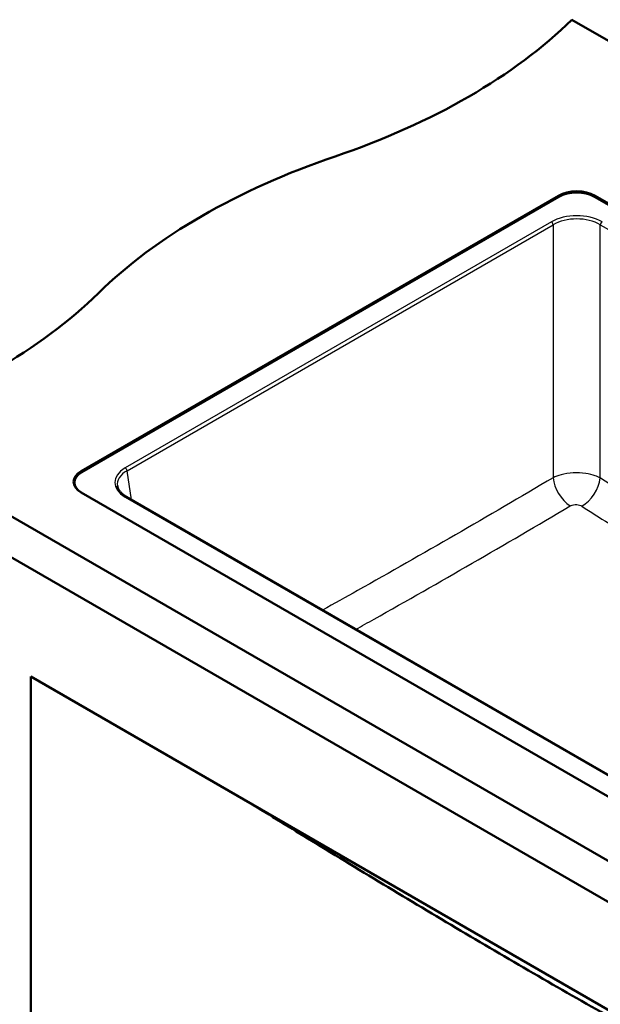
# Model space of a CAD drawing. Header units: millimetres. Extents: x 100 to 2000, y 93 to 2870.
# Tile 4 of 9: x 812 to 1158, y 1413 to 2001. Entities that reach past the tile are written whole.
import ezdxf

# ---------------------------------------------------------------- set-up
doc = ezdxf.new("R2010")
doc.units = ezdxf.units.MM
doc.header["$LTSCALE"] = 10
doc.layers.add('Visible Edges(ISO)', color=7, linetype='Continuous', lineweight=50)
doc.layers.add('Visible Tangent Edges(ISO)', color=7, linetype='Continuous', lineweight=25)

msp = doc.modelspace()

# ---------------------------------------------------------------- linework, layer by layer
at = {"layer": 'Visible Edges(ISO)'}
for p, q in [((1141.5, 2001.34), (1390.65, 1857.5)), ((848.41, 1731.69), (1133.37, 1896.21)), ((1133.73, 1895.6), (848.76, 1731.08)), ((1275.34, 1826.09), (1154.94, 1895.6)), ((1155.29, 1896.21), (1275.89, 1826.59)), ((717.24, 1756.39), (1424.35, 1348.14)), ((1424.35, 1323.65), (717.24, 1731.89)), ((844.37, 1723.11), (844.37, 1724.95)), ((1359.65, 1423.87), (848.41, 1719.03)), ((1356.21, 1438.71), (875.44, 1716.28)), ((818.36, 1609.01), (1357.17, 1297.93)), ((818.36, 1084), (818.36, 1609.01))]:
    msp.add_line(p, q, dxfattribs=at)
for centre, major_axis, start_param, end_param in [((796.93, 2118.63), (-400, 0), 2.103514, 2.608875), ((1203.23, 1720.75), (-400, 0), 5.245107, 5.750467), ((1144.33, 1889.89), (15.5, 0), 0.785398, 2.356194), ((1144.33, 1889.48), (-15, 0), 3.926991, 5.497787), ((514.09, 1955.33), (-400, 0), 2.103514, 2.608875), ((859.37, 1725.36), (-15.5, 0), 5.497787, 7.068583), ((859.37, 1724.95), (-15, 0), 5.497787, 7.068583)]:
    msp.add_ellipse(centre, major_axis=major_axis, ratio=0.57735, start_param=start_param, end_param=end_param, dxfattribs=at)
for points, knots in [([(869.97, 1722.88), (870.04, 1722.43), (870.16, 1721.97), (870.53, 1721.05), (870.77, 1720.59), (871.38, 1719.68), (871.75, 1719.22), (872.6, 1718.33), (873.09, 1717.9), (874.18, 1717.06), (874.79, 1716.66), (875.44, 1716.28)], [0.0866094, 0.0866094, 0.0866094, 0.0866094, 0.2256075, 0.2256075, 0.3646057, 0.3646057, 0.5036038, 0.5036038, 0.6426019, 0.6426019, 0.7816001, 0.7816001, 0.7816001, 0.7816001]), ([(1302.15, 1329.69), (1289.85, 1336.32), (1277.53, 1342.98), (1234.59, 1366.32), (1203.92, 1383.2), (1142.45, 1417.85), (1111.65, 1435.63), (1050.05, 1472.04), (1019.25, 1490.65), (976.07, 1517.03), (963.68, 1524.63), (951.29, 1532.26)], [7.774683, 7.774683, 7.774683, 7.774683, 13.007677, 13.007677, 26.015354, 26.015354, 39.023031, 39.023031, 52.030708, 52.030708, 57.266525, 57.266525, 57.266525, 57.266525])]:
    msp.add_open_spline(points, degree=3, knots=knots, dxfattribs=at)
at = {"layer": 'Visible Tangent Edges(ISO)'}
for p, q in [((1133.37, 1896.21), (1133.37, 1895.4)), ((1155.29, 1896.21), (1155.29, 1895.4)), ((1129.19, 1880.63), (874.69, 1733.7)), ((875.75, 1731.97), (1130.24, 1878.9)), ((1130.24, 1878.9), (1130.24, 1727.81)), ((1158.42, 1727.64), (1158.42, 1878.9)), ((1158.42, 1878.9), (1274.78, 1811.73)), ((848.41, 1731.69), (848.41, 1730.87)), ((878.38, 1714.59), (875.75, 1731.97)), ((874.69, 1716.21), (1355.46, 1438.64))]:
    msp.add_line(p, q, dxfattribs=at)
for centre, major_axis, ratio, start_param, end_param in [((1144.33, 1871.75), (-21.5, 0), 0.581753, 3.930789, 5.493989), ((1144.33, 1870.53), (20, 0), 0.58993, 0.789196, 2.352396), ((1129.19, 1879.41), (0.75, -1.3), 0.57735, 0.872665, 2.356194), ((1159.48, 1879.41), (-0.75, -1.3), 0.57735, 3.926991, 5.410521), ((890.07, 1724.95), (-21.66, 0), 0.572981, 5.501585, 7.064785), ((890.07, 1723.73), (-20.17, 0.22), 0.572287, 5.507929, 6.376138), ((874.69, 1732.47), (0.75, -1.3), 0.57735, 0.872665, 2.356194), ((1140.81, 1722.77), (7.65, -12.9), 0.570658, 4.007477, 5.440181), ((1147.85, 1722.61), (-8.1, -12.63), 0.549924, 0.825035, 2.295228), ((874.69, 1714.99), (0.75, 1.3), 0.57735, 0, 0.785398)]:
    msp.add_ellipse(centre, major_axis=major_axis, ratio=ratio, start_param=start_param, end_param=end_param, dxfattribs=at)
for points, knots in [([(1158.42, 1727.64), (1157.5, 1728.11), (1156.48, 1728.54), (1153.66, 1729.51), (1151.74, 1729.98), (1147.3, 1730.63), (1144.74, 1730.76), (1139.69, 1730.52), (1137.2, 1730.14), (1133.22, 1729.09), (1131.63, 1728.5), (1130.24, 1727.81)], [0, 0, 0, 0, 0.0984557, 0.0984557, 0.2559848, 0.2559848, 0.445099, 0.445099, 0.6367252, 0.6367252, 0.7838169, 0.7838169, 0.7838169, 0.7838169]), ([(1130.24, 1727.81), (1110.79, 1716.27), (1091.33, 1704.87), (1052.37, 1682.39), (1032.88, 1671.31), (1006.42, 1656.46), (999.46, 1652.57), (992.5, 1648.7)], [-33.052734, -33.052734, -33.052734, -33.052734, -24.789551, -24.789551, -16.526367, -16.526367, -13.576032, -13.576032, -13.576032, -13.576032]), ([(1516.48, 1514.62), (1509, 1518.5), (1501.52, 1522.38), (1479.62, 1533.77), (1465.2, 1541.31), (1439.94, 1554.69), (1429.09, 1560.5), (1407.98, 1572.05), (1397.71, 1577.8), (1378.98, 1588.62), (1370.51, 1593.63), (1353.6, 1603.83), (1345.15, 1609.01), (1321.01, 1623.98), (1305.33, 1633.87), (1275.88, 1652.54), (1262.11, 1661.3), (1228.99, 1682.43), (1209.65, 1694.81), (1179.68, 1714.01), (1169.05, 1720.82), (1158.42, 1727.64)], [-50.740884, -50.740884, -50.740884, -50.740884, -47.577055, -47.577055, -41.47574, -41.47574, -36.886509, -36.886509, -32.534723, -32.534723, -28.939338, -28.939338, -25.343952, -25.343952, -18.660477, -18.660477, -12.787686, -12.787686, -4.53549, -4.53549, 0, 0, 0, 0]), ([(1140.4, 1710.93), (1140.75, 1711.14), (1141.15, 1711.31), (1142.15, 1711.62), (1142.77, 1711.72), (1144.04, 1711.77), (1144.68, 1711.73), (1145.79, 1711.51), (1146.27, 1711.36), (1146.98, 1711.05), (1147.23, 1710.92), (1147.46, 1710.77)], [-0.7838169, -0.7838169, -0.7838169, -0.7838169, -0.6367252, -0.6367252, -0.445099, -0.445099, -0.2559848, -0.2559848, -0.0984557, -0.0984557, 0, 0, 0, 0]), ([(1012.38, 1637.22), (1016.01, 1639.26), (1019.64, 1641.29), (1042.81, 1654.3), (1062.33, 1665.42), (1101.38, 1687.95), (1120.9, 1699.37), (1140.4, 1710.93)], [14.98879, 14.98879, 14.98879, 14.98879, 16.526367, 16.526367, 24.789551, 24.789551, 33.052734, 33.052734, 33.052734, 33.052734]), ([(1147.46, 1710.77), (1158.1, 1703.95), (1168.74, 1697.14), (1198.74, 1677.95), (1218.1, 1665.58), (1251.28, 1644.47), (1265.08, 1635.71), (1294.63, 1617.06), (1310.39, 1607.18), (1334.71, 1592.2), (1343.24, 1587), (1360.33, 1576.76), (1368.89, 1571.72), (1387.79, 1560.8), (1398.13, 1554.99), (1419.31, 1543.31), (1430.16, 1537.46), (1455.41, 1523.98), (1469.82, 1516.41), (1488.14, 1506.84), (1492.05, 1504.81), (1495.96, 1502.77)], [0, 0, 0, 0, 4.53549, 4.53549, 12.787686, 12.787686, 18.660477, 18.660477, 25.343952, 25.343952, 28.939338, 28.939338, 32.534723, 32.534723, 36.886509, 36.886509, 41.47574, 41.47574, 47.577055, 47.577055, 49.23111, 49.23111, 49.23111, 49.23111])]:
    msp.add_open_spline(points, degree=3, knots=knots, dxfattribs=at)

doc.saveas('drawing.dxf')
